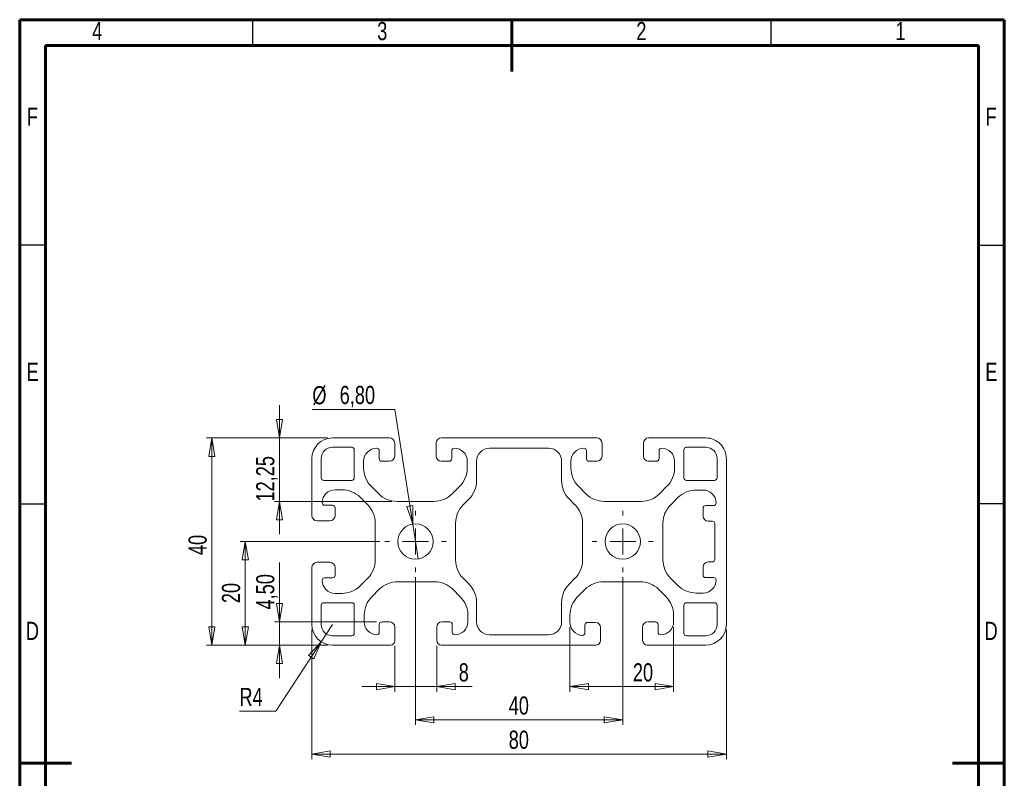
# Model space of a CAD drawing. Header units: millimetres. Extents: x 15 to 206, y 2 to 292.
# Tile 2 of 2: x 15 to 205, y 146 to 292. Entities that reach past the tile are written whole.
import ezdxf

# ---------------------------------------------------------------- set-up
doc = ezdxf.new("R2010")
doc.units = ezdxf.units.MM
doc.styles.add('SLDTEXTSTYLE0', font='TXT', dxfattribs={"width": 0.75})
doc.dimstyles.new('SLDDIMSTYLE0', dxfattribs={"dimtxt": 3.5, "dimasz": 3.556, "dimexe": 0, "dimexo": 0.0625, "dimgap": 0.875, "dimtad": 1, "dimrnd": 1e-09, "dimzin": 12, "dimdsep": 46, "dimtxsty": 'SLDTEXTSTYLE0', "dimblk1": 'CLOSED', "dimblk2": 'CLOSED', "dimsah": 1, "dimcen": 0.09, "dimadec": 0, "dimazin": 3, "dimtfac": 1, "dimtmove": 0, "dimatfit": 0, "dimldrblk": 'CLOSED', "dimfxl": 1, "dimfrac": 2, "dimtolj": 1, "dimtzin": 12, "dimarcsym": 0})
doc.dimstyles.new('SLDDIMSTYLE1', dxfattribs={"dimtxt": 3.5, "dimasz": 3.556, "dimexe": 0, "dimexo": 0.0625, "dimgap": 0.875, "dimtad": 1, "dimrnd": 1e-09, "dimzin": 12, "dimdsep": 46, "dimtxsty": 'SLDTEXTSTYLE0', "dimblk1": 'CLOSED', "dimblk2": 'CLOSED', "dimsah": 1, "dimcen": 0.09, "dimadec": 0, "dimazin": 3, "dimtfac": 1, "dimtofl": 0, "dimtmove": 0, "dimatfit": 3, "dimldrblk": 'CLOSED', "dimfxl": 1, "dimfrac": 2, "dimtolj": 1, "dimtzin": 12, "dimarcsym": 0})
doc.dimstyles.new('SLDDIMSTYLE2', dxfattribs={"dimtxt": 3.5, "dimasz": 3.556, "dimexe": 0, "dimexo": 0.0625, "dimgap": 0.875, "dimtad": 1, "dimdec": 0, "dimrnd": 1e-09, "dimzin": 12, "dimdsep": 46, "dimtxsty": 'SLDTEXTSTYLE0', "dimblk1": 'CLOSED', "dimblk2": 'CLOSED', "dimsah": 1, "dimcen": 0.09, "dimadec": 0, "dimazin": 3, "dimtfac": 1, "dimtdec": 0, "dimtmove": 0, "dimatfit": 0, "dimldrblk": 'CLOSED', "dimfxl": 1, "dimfrac": 2, "dimtolj": 1, "dimtzin": 12, "dimarcsym": 0})
doc.dimstyles.new('SLDDIMSTYLE3', dxfattribs={"dimtxt": 3.5, "dimasz": 3.556, "dimexe": 0, "dimexo": 0.0625, "dimgap": 0.875, "dimtad": 0, "dimtih": 1, "dimtoh": 1, "dimrnd": 1e-09, "dimzin": 12, "dimdsep": 46, "dimtxsty": 'SLDTEXTSTYLE0', "dimblk1": 'NONE', "dimblk2": 'CLOSED', "dimsah": 1, "dimcen": 0, "dimadec": 0, "dimazin": 3, "dimtfac": 1, "dimtmove": 0, "dimatfit": 3, "dimldrblk": 'NONE', "dimfxl": 1, "dimfrac": 2, "dimtolj": 1, "dimtzin": 12, "dimarcsym": 0})
doc.dimstyles.new('SLDDIMSTYLE4', dxfattribs={"dimtxt": 3.5, "dimasz": 3.556, "dimexe": 0, "dimexo": 0.0625, "dimgap": 0.875, "dimtad": 0, "dimtih": 1, "dimtoh": 1, "dimrnd": 1e-09, "dimzin": 12, "dimdsep": 46, "dimtxsty": 'SLDTEXTSTYLE0', "dimblk1": 'CLOSED', "dimblk2": 'CLOSED', "dimsah": 1, "dimcen": 0, "dimadec": 0, "dimazin": 3, "dimtfac": 1, "dimtofl": 0, "dimtmove": 0, "dimatfit": 3, "dimldrblk": 'CLOSED', "dimfxl": 1, "dimfrac": 2, "dimtolj": 1, "dimtzin": 12, "dimarcsym": 0})

# ---------------------------------------------------------------- blocks, each defined once
blk = doc.blocks.new('_CLOSED')
at = {"color": 0, "linetype": 'ByBlock', "lineweight": -2}
for p, q in [((-1, 0.166667), (0, 0)), ((-1, 0.166667), (-1, -0.166667)), ((0, 0), (-1, -0.166667)), ((0, 0), (-1, 0))]:
    blk.add_line(p, q, dxfattribs=at)
blk = doc.blocks.new('_D')
at = {"color": 7, "linetype": 'Continuous', "lineweight": 0}
for p, q in [((65.14, 211.29), (65.14, 217.64)), ((74.37, 211.29), (64.14, 211.29)), ((65.14, 211.29), (65.14, 199.04)), ((86.81, 199.04), (64.14, 199.04)), ((65.14, 199.04), (65.14, 192.69))]:
    blk.add_line(p, q, dxfattribs=at)
at = {"color": 7, "linetype": 'Continuous', "lineweight": 0, "xscale": 3.556, "yscale": 3.556}
for p, rotation in [((65.14, 211.29, 500), 270), ((65.14, 199.04, 500), 90)]:
    blk.add_blockref('_CLOSED', p, dxfattribs=dict(at, rotation=rotation))
at = {"color": 7, "linetype": 'Continuous', "lineweight": 0, "insert": (60.63, 199.01), "char_height": 3.5, "attachment_point": 1, "rotation": 90, "style": 'SLDTEXTSTYLE0'}
blk.add_mtext('12,25', dxfattribs=at)
blk = doc.blocks.new('_D_1')
at = {"color": 7, "linetype": 'Continuous', "lineweight": 0}
for p, q in [((74.37, 211.29), (51.08, 211.29)), ((52.08, 211.29), (52.08, 171.29)), ((74.37, 171.29), (51.08, 171.29))]:
    blk.add_line(p, q, dxfattribs=at)
at = {"color": 7, "linetype": 'Continuous', "lineweight": 0, "xscale": 3.556, "yscale": 3.556}
for p, rotation in [((52.08, 211.29, 500), 90), ((52.08, 171.29, 500), 270)]:
    blk.add_blockref('_CLOSED', p, dxfattribs=dict(at, rotation=rotation))
at = {"color": 7, "linetype": 'Continuous', "lineweight": 0, "insert": (47.57, 188.68), "char_height": 3.5, "attachment_point": 1, "rotation": 90, "style": 'SLDTEXTSTYLE0'}
blk.add_mtext('40', dxfattribs=at)
blk = doc.blocks.new('_D_2')
at = {"color": 7, "linetype": 'Continuous', "lineweight": 0}
for p, q in [((65.14, 175.8), (65.14, 187.23)), ((83.88, 175.8), (64.14, 175.8)), ((65.14, 175.8), (65.14, 171.29)), ((74.37, 171.29), (64.14, 171.29)), ((65.14, 171.29), (65.14, 164.94))]:
    blk.add_line(p, q, dxfattribs=at)
at = {"color": 7, "linetype": 'Continuous', "lineweight": 0, "xscale": 3.556, "yscale": 3.556}
for p, rotation in [((65.14, 175.8, 500), 270), ((65.14, 171.29, 500), 90)]:
    blk.add_blockref('_CLOSED', p, dxfattribs=dict(at, rotation=rotation))
at = {"color": 7, "linetype": 'Continuous', "lineweight": 0, "insert": (60.63, 178.18), "char_height": 3.5, "attachment_point": 1, "rotation": 90, "style": 'SLDTEXTSTYLE0'}
blk.add_mtext('4,50', dxfattribs=at)
blk = doc.blocks.new('_D_3')
at = {"color": 7, "linetype": 'Continuous', "lineweight": 0}
for p, q in [((87.38, 171.18), (87.38, 162.29)), ((95.48, 171.18), (95.48, 162.29)), ((87.38, 163.29), (81.03, 163.29)), ((87.38, 163.29), (95.48, 163.29)), ((95.48, 163.29), (102.31, 163.29))]:
    blk.add_line(p, q, dxfattribs=at)
at = {"color": 7, "linetype": 'Continuous', "lineweight": 0, "xscale": 3.556, "yscale": 3.556}
blk.add_blockref('_CLOSED', (87.38, 163.29, 500), dxfattribs=at)
at = {"color": 7, "linetype": 'Continuous', "lineweight": 0, "xscale": 3.556, "yscale": 3.556, "rotation": 180}
blk.add_blockref('_CLOSED', (95.48, 163.29, 500), dxfattribs=at)
at = {"color": 7, "linetype": 'Continuous', "lineweight": 0, "insert": (99.72, 167.8), "char_height": 3.5, "attachment_point": 1, "style": 'SLDTEXTSTYLE0'}
blk.add_mtext('8', dxfattribs=at)
blk = doc.blocks.new('_D_4')
at = {"color": 7, "linetype": 'Continuous', "lineweight": 0}
for p, q in [((121.19, 174.79), (121.19, 162.29)), ((141.19, 174.79), (141.19, 162.29)), ((121.19, 163.29), (141.19, 163.29))]:
    blk.add_line(p, q, dxfattribs=at)
at = {"color": 7, "linetype": 'Continuous', "lineweight": 0, "xscale": 3.556, "yscale": 3.556, "rotation": 180}
blk.add_blockref('_CLOSED', (121.19, 163.29, 500), dxfattribs=at)
at = {"color": 7, "linetype": 'Continuous', "lineweight": 0, "xscale": 3.556, "yscale": 3.556}
blk.add_blockref('_CLOSED', (141.19, 163.29, 500), dxfattribs=at)
at = {"color": 7, "linetype": 'Continuous', "lineweight": 0, "insert": (133.32, 167.8), "char_height": 3.5, "attachment_point": 1, "style": 'SLDTEXTSTYLE0'}
blk.add_mtext('20', dxfattribs=at)
blk = doc.blocks.new('_D_5')
at = {"color": 7, "linetype": 'Continuous', "lineweight": 0}
for p, q in [((71.37, 174.29), (71.37, 149.29)), ((151.37, 174.29), (151.37, 149.29)), ((71.37, 150.29), (151.37, 150.29))]:
    blk.add_line(p, q, dxfattribs=at)
at = {"color": 7, "linetype": 'Continuous', "lineweight": 0, "xscale": 3.556, "yscale": 3.556, "rotation": 180}
blk.add_blockref('_CLOSED', (71.37, 150.29, 500), dxfattribs=at)
at = {"color": 7, "linetype": 'Continuous', "lineweight": 0, "xscale": 3.556, "yscale": 3.556}
blk.add_blockref('_CLOSED', (151.37, 150.29, 500), dxfattribs=at)
at = {"color": 7, "linetype": 'Continuous', "lineweight": 0, "insert": (109.36, 154.8), "char_height": 3.5, "attachment_point": 1, "style": 'SLDTEXTSTYLE0'}
blk.add_mtext('80', dxfattribs=at)
blk = doc.blocks.new('_D_6')
at = {"color": 7, "linetype": 'Continuous', "lineweight": 0}
for p, q in [((91.37, 184.39), (91.37, 155.89)), ((131.37, 184.39), (131.37, 155.89)), ((91.37, 156.89), (131.37, 156.89))]:
    blk.add_line(p, q, dxfattribs=at)
at = {"color": 7, "linetype": 'Continuous', "lineweight": 0, "xscale": 3.556, "yscale": 3.556, "rotation": 180}
blk.add_blockref('_CLOSED', (91.37, 156.89, 500), dxfattribs=at)
at = {"color": 7, "linetype": 'Continuous', "lineweight": 0, "xscale": 3.556, "yscale": 3.556}
blk.add_blockref('_CLOSED', (131.37, 156.89, 500), dxfattribs=at)
at = {"color": 7, "linetype": 'Continuous', "lineweight": 0, "insert": (109.36, 161.4), "char_height": 3.5, "attachment_point": 1, "style": 'SLDTEXTSTYLE0'}
blk.add_mtext('40', dxfattribs=at)
blk = doc.blocks.new('_D_7')
at = {"color": 7, "linetype": 'Continuous', "lineweight": 0}
for p, q in [((87.39, 216.77), (71.47, 216.77)), ((90.85, 194.65), (87.39, 216.77)), ((91.9, 187.93), (90.85, 194.65))]:
    blk.add_line(p, q, dxfattribs=at)
at = {"color": 7, "linetype": 'Continuous', "lineweight": 0, "xscale": 3.556, "yscale": 3.556, "rotation": 278.8794945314}
blk.add_blockref('_CLOSED', (90.85, 194.65, 500), dxfattribs=at)
at = {"color": 7, "linetype": 'Continuous', "lineweight": 0, "char_height": 3.5, "attachment_point": 1, "style": 'SLDTEXTSTYLE0'}
for s, insert in [('%%c', (71.47, 221.28)), ('6,80', (76.75, 221.33))]:
    blk.add_mtext(s, dxfattribs=dict(at, insert=insert))
blk = doc.blocks.new('_NONE')
blk = doc.blocks.new('_D_8')
at = {"color": 7, "linetype": 'Continuous', "lineweight": 0}
for p, q in [((75.37, 175.29), (73.18, 171.94)), ((73.18, 171.94), (64.41, 158.55)), ((64.41, 158.55), (57.4, 158.55))]:
    blk.add_line(p, q, dxfattribs=at)
at = {"color": 7, "linetype": 'Continuous', "lineweight": 0, "xscale": 3.556, "yscale": 3.556, "rotation": 56.7920649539}
blk.add_blockref('_CLOSED', (73.18, 171.94, 500), dxfattribs=at)
at = {"color": 7, "linetype": 'Continuous', "lineweight": 0, "insert": (57.4, 163.06), "char_height": 3.5, "attachment_point": 1, "style": 'SLDTEXTSTYLE0'}
blk.add_mtext('R4', dxfattribs=at)
blk = doc.blocks.new('_D_9')
at = {"color": 7, "linetype": 'Continuous', "lineweight": 0}
for p, q in [((84.47, 191.29), (57.53, 191.29)), ((58.53, 171.29), (58.53, 191.29)), ((74.37, 171.29), (57.53, 171.29))]:
    blk.add_line(p, q, dxfattribs=at)
at = {"color": 7, "linetype": 'Continuous', "lineweight": 0, "xscale": 3.556, "yscale": 3.556}
for p, rotation in [((58.53, 191.29, 500), 90), ((58.53, 171.29, 500), 270)]:
    blk.add_blockref('_CLOSED', p, dxfattribs=dict(at, rotation=rotation))
at = {"color": 7, "linetype": 'Continuous', "lineweight": 0, "insert": (54.02, 179.4), "char_height": 3.5, "attachment_point": 1, "rotation": 90, "style": 'SLDTEXTSTYLE0'}
blk.add_mtext('20', dxfattribs=at)
blk = doc.blocks.new('SW_CENTERMARKSYMBOL_0')
at = {"color": 0, "linetype": 'Continuous', "lineweight": 0}
for p, q in [((0, 5), (0, 5.9)), ((0, 0), (0, 2.5)), ((-5, 0), (-5.9, 0)), ((0, 0), (-2.5, 0)), ((0, 0), (0, -2.5)), ((0, 0), (2.5, 0)), ((5, 0), (5.9, 0)), ((0, -5), (0, -5.9))]:
    blk.add_line(p, q, dxfattribs=at)
blk = doc.blocks.new('SW_CENTERMARKSYMBOL_1')
at = {"color": 0, "linetype": 'Continuous', "lineweight": 0}
for p, q in [((0, 5), (0, 5.9)), ((0, 0), (0, 2.5)), ((-5, 0), (-5.9, 0)), ((0, 0), (-2.5, 0)), ((0, 0), (0, -2.5)), ((0, 0), (2.5, 0)), ((5, 0), (5.9, 0)), ((0, -5), (0, -5.9))]:
    blk.add_line(p, q, dxfattribs=at)

msp = doc.modelspace()

# ---------------------------------------------------------------- linework, layer by layer
at = {"color": 7, "linetype": 'Continuous', "lineweight": 60}
for p, q in [((205, 292), (15, 292)), ((15, 292), (15, 5)), ((110, 282), (110, 292)), ((205, 5), (205, 292)), ((20, 287), (200, 287)), ((20, 10), (20, 287)), ((200, 287), (200, 10)), ((15, 148.5), (25, 148.5)), ((195, 148.5), (205, 148.5))]:
    msp.add_line(p, q, dxfattribs=at)
at = {"color": 7, "linetype": 'Continuous', "lineweight": 30}
for p, q in [((60, 287), (60, 292)), ((160, 287), (160, 292)), ((20, 248.5), (15, 248.5)), ((200, 248.5), (205, 248.5)), ((20, 198.5), (15, 198.5)), ((200, 198.651), (205, 198.651))]:
    msp.add_line(p, q, dxfattribs=at)
at = {"color": 7, "linetype": 'Continuous', "lineweight": 15}
for p, q in [((75.372, 211.29), (86.372, 211.29)), ((96.372, 211.29), (126.372, 211.29)), ((136.372, 211.29), (147.372, 211.29)), ((75.372, 209.49), (79.072, 209.49)), ((83.922, 209.29), (83.872, 209.29)), ((87.372, 210.29), (87.372, 207.79)), ((95.372, 207.79), (95.372, 210.29)), ((98.872, 209.29), (98.822, 209.29)), ((105.672, 209.29), (117.072, 209.29)), ((123.922, 209.29), (123.872, 209.29)), ((127.372, 210.29), (127.372, 207.79)), ((135.372, 207.79), (135.372, 210.29)), ((138.872, 209.29), (138.822, 209.29)), ((143.672, 209.49), (147.372, 209.49)), ((71.372, 196.29), (71.372, 207.29)), ((73.172, 203.59), (73.172, 207.29)), ((79.572, 208.99), (79.572, 203.59)), ((84.372, 207.29), (84.372, 208.84)), ((98.372, 208.84), (98.372, 207.29)), ((124.372, 207.29), (124.372, 208.84)), ((138.372, 208.84), (138.372, 207.29)), ((143.172, 203.59), (143.172, 208.99)), ((149.572, 207.29), (149.572, 203.59)), ((151.372, 207.29), (151.372, 175.29)), ((81.372, 206.79), (81.372, 205.483)), ((86.372, 206.79), (84.872, 206.79)), ((97.872, 206.79), (96.372, 206.79)), ((101.372, 205.483), (101.372, 206.79)), ((103.172, 203.04), (103.172, 206.79)), ((119.572, 206.79), (119.572, 203.04)), ((121.372, 206.79), (121.372, 205.483)), ((126.372, 206.79), (124.872, 206.79)), ((137.872, 206.79), (136.372, 206.79)), ((141.372, 205.483), (141.372, 206.79)), ((79.072, 203.09), (73.672, 203.09)), ((82.836, 201.947), (84.279, 200.505)), ((98.465, 200.505), (99.907, 201.947)), ((122.836, 201.947), (124.279, 200.505)), ((138.465, 200.505), (139.907, 201.947)), ((149.072, 203.09), (143.672, 203.09)), ((77.179, 201.29), (75.872, 201.29)), ((82.157, 198.383), (80.715, 199.826)), ((100.586, 198.383), (101.707, 199.504)), ((121.036, 199.504), (122.157, 198.383)), ((140.586, 198.328), (142.029, 199.771)), ((145.564, 201.235), (146.872, 201.235)), ((73.372, 198.79), (73.372, 198.74)), ((73.822, 198.29), (75.372, 198.29)), ((75.872, 197.79), (75.872, 196.29)), ((87.814, 199.04), (94.929, 199.04)), ((127.814, 199.04), (134.929, 199.04)), ((146.872, 197.735), (146.872, 196.235)), ((148.922, 198.235), (147.372, 198.235)), ((149.372, 198.735), (149.372, 198.685)), ((74.872, 195.29), (72.372, 195.29)), ((83.622, 187.733), (83.622, 194.848)), ((99.122, 187.733), (99.122, 194.848)), ((123.622, 194.848), (123.622, 187.733)), ((139.122, 187.788), (139.122, 194.903)), ((147.872, 195.235), (148.682, 195.235)), ((149.122, 194.795), (149.122, 187.785)), ((71.372, 175.29), (71.372, 186.29)), ((72.372, 187.29), (74.872, 187.29)), ((75.872, 186.29), (75.872, 184.79)), ((146.872, 186.345), (146.872, 184.845)), ((148.682, 187.345), (147.872, 187.345)), ((147.372, 184.345), (148.922, 184.345)), ((73.372, 183.84), (73.372, 183.79)), ((75.372, 184.29), (73.822, 184.29)), ((80.715, 182.755), (82.157, 184.197)), ((95.041, 183.54), (87.925, 183.54)), ((101.707, 183.076), (100.586, 184.197)), ((122.157, 184.197), (121.036, 183.076)), ((134.748, 183.54), (127.633, 183.54)), ((142.029, 182.81), (140.586, 184.252)), ((149.372, 183.895), (149.372, 183.845)), ((75.872, 181.29), (77.179, 181.29)), ((84.39, 182.076), (82.948, 180.633)), ((100.019, 180.633), (98.576, 182.076)), ((124.098, 182.076), (122.655, 180.633)), ((139.726, 180.633), (138.284, 182.076)), ((146.872, 181.345), (145.564, 181.345)), ((73.172, 175.29), (73.172, 178.99)), ((73.672, 179.49), (79.072, 179.49)), ((79.572, 178.99), (79.572, 173.59)), ((103.172, 175.79), (103.172, 179.541)), ((119.572, 179.541), (119.572, 175.79)), ((143.172, 173.59), (143.172, 178.99)), ((143.672, 179.49), (149.072, 179.49)), ((149.572, 178.99), (149.572, 175.29)), ((81.483, 177.098), (81.483, 175.79)), ((101.483, 175.79), (101.483, 177.098)), ((121.191, 177.098), (121.191, 175.79)), ((141.191, 175.79), (141.191, 177.098)), ((84.38, 173.798), (84.38, 175.298)), ((84.88, 175.798), (86.38, 175.798)), ((96.483, 175.79), (97.983, 175.79)), ((98.483, 175.29), (98.483, 173.79)), ((124.08, 173.679), (124.08, 175.179)), ((124.58, 175.679), (126.08, 175.679)), ((136.191, 175.79), (137.691, 175.79)), ((138.191, 175.29), (138.191, 173.79)), ((79.072, 173.09), (75.372, 173.09)), ((87.38, 174.798), (87.38, 172.181)), ((95.483, 172.18), (95.483, 174.79)), ((117.072, 173.29), (105.672, 173.29)), ((127.08, 174.679), (127.08, 172.18)), ((135.191, 172.18), (135.191, 174.79)), ((147.372, 173.09), (143.672, 173.09)), ((86.489, 171.29), (75.372, 171.29)), ((126.19, 171.29), (96.373, 171.29)), ((147.372, 171.29), (136.081, 171.29))]:
    msp.add_line(p, q, dxfattribs=at)
for centre in [(91.372, 191.29), (131.372, 191.29)]:
    msp.add_circle(centre, 3.4, dxfattribs=at)
for centre, radius, start, end in [((75.372, 207.29), 4, 90.00004, 180.00001), ((86.372, 210.29), 1, 0, 90), ((96.372, 210.29), 1, 90, 180), ((126.372, 210.29), 1, 0, 90), ((136.372, 210.29), 1, 90, 180), ((147.372, 207.29), 4, 359.99999, 90), ((75.372, 207.29), 2.2, 90.00008, 180.00003), ((79.072, 208.99), 0.5, 0, 90), ((83.872, 206.79), 2.5, 90, 180), ((83.922, 208.84), 0.45, 359.99987, 89.99962), ((98.822, 208.84), 0.45, 89.99987, 180.00013), ((98.872, 206.79), 2.5, 0, 90), ((105.672, 206.79), 2.5, 90, 180), ((117.072, 206.79), 2.5, 0, 90), ((123.872, 206.79), 2.5, 90, 180), ((123.922, 208.84), 0.45, 359.99987, 90.00013), ((138.822, 208.84), 0.45, 90, 180.00013), ((138.872, 206.79), 2.5, 0, 90), ((143.672, 208.99), 0.5, 90, 180), ((147.372, 207.29), 2.2, 359.99997, 90), ((84.872, 207.29), 0.5, 180, 270), ((86.372, 207.79), 1, 270, 0), ((96.372, 207.79), 1, 180, 270), ((97.872, 207.29), 0.5, 270, 0), ((124.872, 207.29), 0.5, 180, 270), ((126.372, 207.79), 1, 270, 0), ((136.372, 207.79), 1, 180, 270), ((137.872, 207.29), 0.5, 270, 0), ((86.372, 205.483), 5, 179.99998, 224.99993), ((96.372, 205.483), 5, 315, 359.99998), ((126.372, 205.483), 5, 180.00002, 225), ((136.372, 205.483), 5, 315, 359.99998), ((73.672, 203.59), 0.5, 180, 270), ((79.072, 203.59), 0.5, 270, 0), ((143.672, 203.59), 0.5, 180, 270), ((149.072, 203.59), 0.5, 270, 0), ((98.172, 203.04), 5, 315, 0), ((124.572, 203.04), 5, 180, 225), ((75.872, 198.79), 2.5, 90, 180), ((77.179, 196.29), 5, 45, 90.00004), ((87.814, 204.04), 5, 225, 270), ((94.929, 204.04), 5, 270, 315), ((127.814, 204.04), 5, 225, 270), ((134.929, 204.04), 5, 270, 315), ((145.564, 196.235), 5, 90.00001, 135), ((146.872, 198.735), 2.5, 0, 90), ((73.822, 198.74), 0.45, 179.99987, 269.99962), ((75.372, 197.79), 0.5, 0, 90), ((78.622, 194.848), 5, 0.00004, 45.00006), ((104.122, 194.848), 5, 135, 180), ((118.622, 194.848), 5, 360, 45), ((144.121, 194.792), 5, 134.97995, 178.72521), ((147.372, 197.735), 0.5, 90, 180), ((148.922, 198.685), 0.45, 270, 0.00013), ((72.372, 196.29), 1, 180.00017, 269.99994), ((74.872, 196.29), 1, 270, 360), ((147.872, 196.235), 1, 180, 270), ((148.63, 194.743), 0.495, 6.05756, 83.94244), ((72.372, 186.29), 1, 90, 180), ((74.872, 186.29), 1, 0, 90), ((78.622, 187.733), 5, 315.00007, 0.00005), ((104.122, 187.733), 5, 180, 225), ((118.622, 187.733), 5, 315, 0), ((144.122, 187.788), 5, 180, 225), ((147.872, 186.345), 1, 90, 180), ((148.63, 187.838), 0.495, 276.05756, 353.94244), ((75.372, 184.79), 0.5, 270, 0), ((147.372, 184.845), 0.5, 180, 270), ((148.922, 183.895), 0.45, 0, 90), ((73.822, 183.84), 0.45, 90.00038, 180), ((75.872, 183.79), 2.5, 180, 270), ((77.179, 186.29), 5, 269.99996, 315), ((87.925, 178.54), 5, 90, 135), ((95.041, 178.54), 5, 45, 90), ((98.172, 179.541), 5, 360, 45), ((124.572, 179.541), 5, 135, 180), ((127.633, 178.54), 5, 90, 135), ((134.748, 178.54), 5, 45, 90), ((145.564, 186.345), 5, 225, 269.99999), ((146.872, 183.845), 2.5, 270, 0), ((86.483, 177.098), 5, 135.00007, 180.00004), ((96.483, 177.098), 5, 0.00001, 45), ((126.191, 177.098), 5, 135, 179.99999), ((136.191, 177.098), 5, 0.00001, 45), ((73.672, 178.99), 0.5, 90, 180), ((79.072, 178.99), 0.5, 0, 90), ((143.672, 178.99), 0.5, 90, 180), ((149.072, 178.99), 0.5, 0, 90), ((75.372, 175.29), 4, 180, 269.99996), ((75.372, 175.29), 2.2, 180, 269.99992), ((83.983, 175.796), 2.5, 180.13189, 267.63069), ((84.88, 175.298), 0.5, 90, 180), ((86.38, 174.798), 1, 0, 90), ((96.483, 174.79), 1, 90, 180), ((97.983, 175.29), 0.5, 0, 90), ((98.983, 175.79), 2.5, 270, 0), ((105.672, 175.79), 2.5, 180, 270), ((117.072, 175.79), 2.5, 270, 0), ((123.688, 175.677), 2.5, 177.39529, 267.50875), ((124.58, 175.179), 0.5, 90, 180), ((126.08, 174.679), 1, 0, 90), ((136.191, 174.79), 1, 90, 180), ((137.691, 175.29), 0.5, 0, 90), ((138.691, 175.79), 2.5, 270, 0), ((147.372, 175.29), 2.2, 270, 0), ((147.372, 175.29), 4, 270, 0), ((79.072, 173.59), 0.5, 270, 0), ((83.88, 173.798), 0.5, 270, 0), ((98.983, 173.79), 0.5, 180, 270), ((123.58, 173.679), 0.5, 270, 360), ((138.691, 173.79), 0.5, 180, 270), ((143.672, 173.59), 0.5, 180, 270), ((86.489, 172.181), 0.891, 270, 0), ((96.479, 172.286), 1.001, 186.05756, 263.94244), ((126.084, 172.286), 1.001, 276.05756, 353.94244), ((136.187, 172.286), 1.001, 186.05756, 263.94244)]:
    msp.add_arc(centre, radius, start, end, dxfattribs=at)

# ---------------------------------------------------------------- block references
at = {"color": 7, "linetype": 'Continuous', "lineweight": 0}
for name, p in [('SW_CENTERMARKSYMBOL_0', (91.372, 191.29)), ('SW_CENTERMARKSYMBOL_1', (131.372, 191.29))]:
    msp.add_blockref(name, p, dxfattribs=at)

# ---------------------------------------------------------------- texts
at = {"color": 7, "linetype": 'Continuous', "lineweight": 0, "char_height": 3.5, "attachment_point": 2, "style": 'SLDTEXTSTYLE0'}
for s, insert in [('4', (29.965, 291.549)), ('3', (84.965, 291.549)), ('2', (134.965, 291.549)), ('1', (184.965, 291.549)), ('F', (17.464, 275.049)), ('F', (202.464, 275.049)), ('E', (17.506, 225.799)), ('E', (202.506, 225.799)), ('D', (17.46, 175.799)), ('D', (202.46, 175.799))]:
    msp.add_mtext(s, dxfattribs=dict(at, insert=insert))

# ---------------------------------------------------------------- dimensions: what is measured, and where the dimension line sits
at = {"color": 7, "linetype": 'Continuous', "lineweight": 0}
dim = msp.add_diameter_dim_2p(p1=(91.897, 187.931), p2=(90.847, 194.65), dimstyle='SLDDIMSTYLE3', dxfattribs=at)
dim.commit()
dim.dimension.update_dxf_attribs({"geometry": '_D_7', "text_midpoint": (78.639, 219.571), "dimtype": 163})
for base, p1, p2, dimstyle, picture, middle in [((65.141, 199.04), (75.372, 211.29), (87.814, 199.04), 'SLDDIMSTYLE0', '_D', (65.141, 204.824)), ((52.079, 171.29), (75.372, 211.29), (75.372, 171.29), 'SLDDIMSTYLE1', '_D_1', (52.079, 191.268)), ((58.533, 191.29), (75.372, 171.29), (85.472, 191.29), 'SLDDIMSTYLE1', '_D_9', (58.533, 181.981))]:
    dim = msp.add_linear_dim(base=base, p1=p1, p2=p2, angle=90, dimstyle=dimstyle, dxfattribs=at)
    dim.commit()
    dim.dimension.update_dxf_attribs({"geometry": picture, "text_midpoint": middle, "dimtype": 160})
dim = msp.add_linear_dim(base=(65.141, 171.29), p1=(84.88, 175.798), p2=(75.372, 171.29), angle=90, text='4,50', dimstyle='SLDDIMSTYLE0', dxfattribs=at)
dim.commit()
dim.dimension.update_dxf_attribs({"geometry": '_D_2', "text_midpoint": (65.141, 182.702), "dimtype": 160})
for base, p1, p2, dimstyle, picture, middle in [((131.372, 156.892), (91.372, 185.39), (131.372, 185.39), 'SLDDIMSTYLE1', '_D_6', (111.942, 156.892)), ((151.372, 150.291), (71.372, 175.29), (151.372, 175.29), 'SLDDIMSTYLE1', '_D_5', (111.942, 150.291)), ((141.191, 163.292), (121.191, 175.79), (141.191, 175.79), 'SLDDIMSTYLE1', '_D_4', (135.904, 163.292)), ((95.483, 163.292), (87.38, 172.181), (95.483, 172.18), 'SLDDIMSTYLE2', '_D_3', (101.013, 163.292))]:
    dim = msp.add_linear_dim(base=base, p1=p1, p2=p2, dimstyle=dimstyle, dxfattribs=at)
    dim.commit()
    dim.dimension.update_dxf_attribs({"geometry": picture, "text_midpoint": middle, "dimtype": 160})
dim = msp.add_radius_dim(center=(75.372, 175.29), mpoint=(73.181, 171.944), dimstyle='SLDDIMSTYLE4', dxfattribs=at)
dim.commit()
dim.dimension.update_dxf_attribs({"geometry": '_D_8', "text_midpoint": (60.115, 161.325), "dimtype": 164})

doc.saveas('drawing.dxf')
